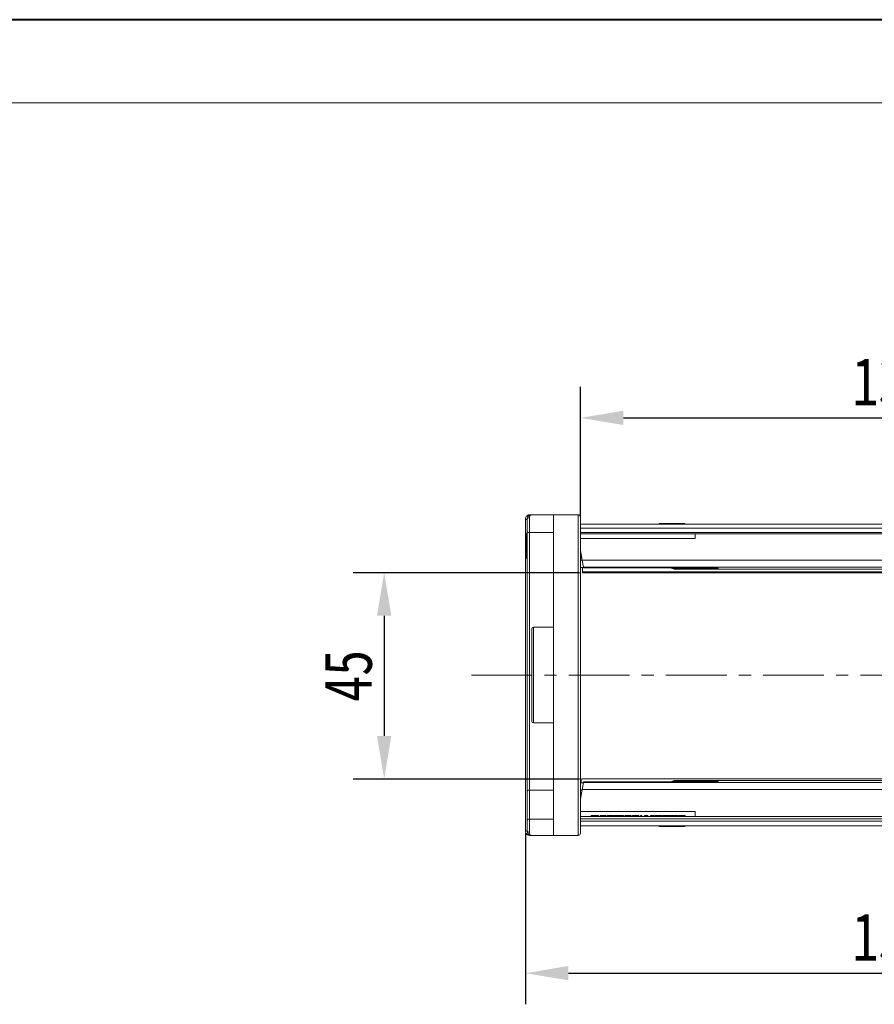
# Model space of a CAD drawing. Header units: millimetres. Extents: x 2854 to 4324, y 357 to 1390.
# Tile 13 of 45: x 3307 to 3486, y 1185 to 1390. Entities that reach past the tile are written whole.
import ezdxf

# ---------------------------------------------------------------- set-up
doc = ezdxf.new("R2010")
doc.units = ezdxf.units.MM
doc.linetypes.add('CENTERX2', pattern=[20.32, 12.7, -2.54, 2.54, -2.54])
doc.styles.get("Standard").update_dxf_attribs({"font": '仿宋_GB2312.ttf', "width": 0.8})
doc.dimstyles.new('副本 ISO-45.1', dxfattribs={"dimtxt": 10, "dimasz": 9, "dimexe": 6.5, "dimexo": 0.625, "dimgap": 2.5, "dimtad": 1, "dimdsep": 46, "dimtxsty": 'Standard', "dimcen": 2.5, "dimadec": 0, "dimazin": 0, "dimtfac": 1, "dimtmove": 0, "dimatfit": 3, "dimfxl": 0, "dimarcsym": 0})

# ---------------------------------------------------------------- blocks, each defined once
blk = doc.blocks.new('*D2157')
at = {"color": 0, "lineweight": -2}
for p, q in [((3424.35, 1274.87), (3377.02, 1274.87)), ((3383.52, 1265.87), (3383.52, 1240.78)), ((3424.35, 1231.78), (3377.02, 1231.78))]:
    blk.add_line(p, q, dxfattribs=at)
at = {"color": 0, "lineweight": 9}
for points in [[(3382.02, 1265.87), (3385.02, 1265.87), (3383.52, 1274.87)], [(3382.02, 1240.78), (3385.02, 1240.78), (3383.52, 1231.78)]]:
    blk.add_solid(points, dxfattribs=at)
at = {"layer": 'Defpoints', "color": 0, "lineweight": 9}
for p in [(3424.97, 1274.87), (3383.52, 1231.78), (3424.97, 1231.78)]:
    blk.add_point(p, dxfattribs=at)
at = {"color": 0, "lineweight": 9, "insert": (3376.02, 1253.32), "char_height": 10, "attachment_point": 5, "rotation": 90}
blk.add_mtext('45', dxfattribs=at)
blk = doc.blocks.new('*D2158')
at = {"color": 0, "lineweight": -2}
for p, q in [((3424.52, 1286.62), (3424.52, 1313.7)), ((3554.52, 1286.62), (3554.52, 1313.7)), ((3433.52, 1307.2), (3545.52, 1307.2))]:
    blk.add_line(p, q, dxfattribs=at)
at = {"color": 0, "lineweight": 9}
for points in [[(3433.52, 1308.7), (3433.52, 1305.7), (3424.52, 1307.2)], [(3545.52, 1308.7), (3545.52, 1305.7), (3554.52, 1307.2)]]:
    blk.add_solid(points, dxfattribs=at)
at = {"layer": 'Defpoints', "color": 0, "lineweight": 9}
for p in [(3554.52, 1307.2), (3424.52, 1286), (3554.52, 1286)]:
    blk.add_point(p, dxfattribs=at)
at = {"color": 0, "lineweight": 9, "insert": (3489.52, 1314.7), "char_height": 10, "attachment_point": 5}
blk.add_mtext('130', dxfattribs=at)
blk = doc.blocks.new('*D2159')
at = {"color": 0, "lineweight": -2}
for p, q in [((3413.02, 1220.55), (3413.02, 1184.73)), ((3566.02, 1220.55), (3566.02, 1184.73)), ((3422.02, 1191.23), (3557.02, 1191.23))]:
    blk.add_line(p, q, dxfattribs=at)
at = {"color": 0, "lineweight": 9}
for points in [[(3422.02, 1192.73), (3422.02, 1189.73), (3413.02, 1191.23)], [(3557.02, 1192.73), (3557.02, 1189.73), (3566.02, 1191.23)]]:
    blk.add_solid(points, dxfattribs=at)
at = {"layer": 'Defpoints', "color": 0, "lineweight": 9}
for p in [(3413.02, 1221.18), (3566.02, 1221.18), (3566.02, 1191.23)]:
    blk.add_point(p, dxfattribs=at)
at = {"color": 0, "lineweight": 9, "insert": (3489.52, 1198.73), "char_height": 10, "attachment_point": 5}
blk.add_mtext('153', dxfattribs=at)

msp = doc.modelspace()

# ---------------------------------------------------------------- linework, layer by layer
at = {"color": 7, "lineweight": 40}
msp.add_line((4314.999, 1390.351), (2854.171, 1390.351), dxfattribs=at)
at = {"color": 7, "lineweight": 13}
msp.add_line((4297.608, 1372.961), (2941.125, 1372.961), dxfattribs=at)
at = {"color": 7, "linetype": 'Continuous', "lineweight": 15}
for p, q in [((3413.02, 1285.981), (3413.02, 1285.984)), ((3413.02, 1285.984), (3413.37, 1285.983)), ((3413.02, 1285.981), (3413.37, 1285.981)), ((3413.02, 1220.985), (3413.02, 1285.981)), ((3413.87, 1286.316), (3413.87, 1283.233)), ((3418.87, 1286.983), (3414.37, 1286.983)), ((3418.87, 1286.983), (3418.87, 1219.983)), ((3424.02, 1286.983), (3418.87, 1286.983)), ((3424.02, 1286.983), (3424.02, 1219.983)), ((3413.87, 1283.233), (3418.87, 1283.233)), ((3413.87, 1229.441), (3413.87, 1283.233)), ((3489.52, 1284.983), (3424.52, 1284.983)), ((3424.52, 1284.183), (3489.52, 1284.183)), ((3489.52, 1283.283), (3424.52, 1283.283)), ((3440.995, 1284.983), (3440.995, 1285.133)), ((3440.995, 1285.133), (3441.044, 1285.133)), ((3441.044, 1285.133), (3441.044, 1284.983)), ((3441.201, 1285.133), (3441.044, 1285.133)), ((3441.201, 1284.983), (3441.201, 1285.133)), ((3441.201, 1285.133), (3441.851, 1285.133)), ((3441.851, 1284.983), (3441.851, 1285.133)), ((3441.851, 1285.133), (3443.703, 1285.133)), ((3443.703, 1284.983), (3443.703, 1285.133)), ((3443.703, 1285.133), (3444.365, 1285.133)), ((3444.365, 1285.133), (3444.365, 1284.983)), ((3444.488, 1285.133), (3444.365, 1285.133)), ((3444.488, 1284.983), (3444.488, 1285.133)), ((3444.488, 1285.133), (3445.077, 1285.133)), ((3445.077, 1284.983), (3445.077, 1285.133)), ((3445.077, 1285.133), (3446.318, 1285.133)), ((3446.318, 1285.133), (3446.318, 1284.983)), ((3446.335, 1285.133), (3446.318, 1285.133)), ((3446.335, 1284.983), (3446.335, 1285.133)), ((3413.37, 1283.047), (3413.17, 1283.047)), ((3489.52, 1282.983), (3424.52, 1282.983)), ((3424.52, 1281.983), (3448.52, 1281.983)), ((3448.52, 1281.983), (3448.52, 1282.983)), ((3413.37, 1280.476), (3413.17, 1280.476)), ((3424.52, 1279.483), (3424.873, 1277.483)), ((3424.609, 1278.983), (3424.52, 1278.983)), ((3413.17, 1277.919), (3413.37, 1277.919)), ((3424.785, 1277.983), (3424.52, 1277.983)), ((3424.873, 1277.483), (3424.52, 1277.483)), ((3489.52, 1277.483), (3424.873, 1277.483)), ((3424.873, 1277.483), (3425.136, 1275.989)), ((3424.52, 1275.983), (3425.138, 1275.983)), ((3424.97, 1275.983), (3424.97, 1275.052)), ((3489.52, 1275.052), (3424.97, 1275.052)), ((3424.97, 1275.052), (3424.97, 1274.865)), ((3424.97, 1274.865), (3489.52, 1274.865)), ((3425.136, 1275.989), (3489.52, 1275.989)), ((3425.136, 1275.989), (3425.145, 1275.939)), ((3425.145, 1275.939), (3443.52, 1275.939)), ((3425.145, 1275.939), (3425.146, 1275.936)), ((3425.146, 1275.936), (3443.316, 1275.936)), ((3425.146, 1275.936), (3425.156, 1275.878)), ((3425.156, 1275.878), (3443.334, 1275.878)), ((3442.996, 1275.888), (3442.721, 1275.936)), ((3443.334, 1275.884), (3442.996, 1275.888)), ((3443.315, 1275.936), (3443.314, 1275.936)), ((3443.316, 1275.941), (3443.52, 1275.939)), ((3443.325, 1275.933), (3443.375, 1275.883)), ((3443.401, 1275.916), (3443.509, 1275.85)), ((3443.442, 1275.913), (3443.411, 1275.925)), ((3443.52, 1275.939), (3443.442, 1275.913)), ((3443.442, 1275.913), (3443.598, 1275.9)), ((3443.605, 1275.842), (3443.507, 1275.851)), ((3443.509, 1275.85), (3443.605, 1275.842)), ((3443.558, 1275.902), (3443.517, 1275.905)), ((3443.52, 1275.939), (3443.598, 1275.9)), ((3443.598, 1275.9), (3443.558, 1275.902)), ((3443.598, 1275.9), (3443.753, 1275.891)), ((3443.677, 1275.898), (3443.753, 1275.891)), ((3443.753, 1275.891), (3451.72, 1275.891)), ((3443.753, 1275.891), (3443.753, 1275.889)), ((3443.753, 1275.889), (3451.72, 1275.889)), ((3444.32, 1275.889), (3444.32, 1275.679)), ((3451.72, 1275.679), (3444.32, 1275.679)), ((3444.32, 1275.679), (3444.32, 1275.583)), ((3444.32, 1275.583), (3489.52, 1275.583)), ((3451.72, 1275.891), (3451.72, 1275.889)), ((3451.72, 1275.679), (3451.72, 1275.881)), ((3453.32, 1275.776), (3453.32, 1275.763)), ((3418.87, 1263.483), (3414.72, 1263.483)), ((3414.72, 1263.483), (3414.72, 1253.483)), ((3414.72, 1253.483), (3414.72, 1243.483)), ((3414.72, 1243.483), (3418.87, 1243.483)), ((3489.52, 1231.783), (3424.877, 1231.783)), ((3425.138, 1230.983), (3424.52, 1230.983)), ((3425.154, 1231.077), (3424.891, 1229.583)), ((3425.161, 1231.118), (3425.154, 1231.077)), ((3489.52, 1231.077), (3425.154, 1231.077)), ((3425.172, 1231.18), (3425.161, 1231.118)), ((3425.162, 1231.122), (3425.161, 1231.118)), ((3443.52, 1231.118), (3425.161, 1231.118)), ((3443.314, 1231.122), (3425.162, 1231.122)), ((3443.332, 1231.18), (3425.172, 1231.18)), ((3442.684, 1231.122), (3442.919, 1231.165)), ((3442.919, 1231.165), (3443.332, 1231.174)), ((3443.52, 1231.118), (3443.314, 1231.116)), ((3443.496, 1231.209), (3443.35, 1231.121)), ((3443.444, 1231.205), (3443.386, 1231.188)), ((3443.465, 1231.19), (3443.422, 1231.2)), ((3443.61, 1231.164), (3443.429, 1231.146)), ((3443.505, 1231.155), (3443.429, 1231.146)), ((3443.429, 1231.146), (3443.52, 1231.118)), ((3443.455, 1231.151), (3443.439, 1231.147)), ((3443.495, 1231.208), (3443.618, 1231.222)), ((3443.618, 1231.222), (3443.496, 1231.209)), ((3443.505, 1231.155), (3443.61, 1231.164)), ((3443.61, 1231.164), (3443.52, 1231.118)), ((3443.776, 1231.174), (3443.61, 1231.164)), ((3443.776, 1231.174), (3443.693, 1231.168)), ((3451.72, 1231.177), (3443.776, 1231.177)), ((3443.776, 1231.177), (3443.776, 1231.174)), ((3451.72, 1231.174), (3443.776, 1231.174)), ((3489.52, 1231.483), (3444.32, 1231.483)), ((3444.32, 1231.483), (3444.32, 1231.387)), ((3444.32, 1231.387), (3451.72, 1231.387)), ((3444.32, 1231.387), (3444.32, 1231.177)), ((3451.72, 1231.387), (3451.72, 1231.185)), ((3451.72, 1231.174), (3451.72, 1231.177)), ((3453.32, 1231.302), (3453.32, 1231.29)), ((3413.37, 1223.044), (3413.37, 1229.088)), ((3418.87, 1229.441), (3413.87, 1229.441)), ((3413.87, 1223.397), (3413.87, 1229.441)), ((3424.52, 1227.483), (3424.891, 1229.583)), ((3424.52, 1229.483), (3424.873, 1229.483)), ((3424.52, 1228.983), (3424.785, 1228.983)), ((3424.52, 1227.983), (3424.609, 1227.983)), ((3424.891, 1229.583), (3489.52, 1229.583)), ((3448.52, 1224.983), (3424.52, 1224.983)), ((3424.52, 1223.983), (3489.52, 1223.983)), ((3489.52, 1223.483), (3424.52, 1223.483)), ((3426.751, 1223.983), (3426.751, 1224.133)), ((3427.033, 1224.133), (3426.751, 1224.133)), ((3427.033, 1223.983), (3427.033, 1224.133)), ((3428.008, 1224.133), (3427.033, 1224.133)), ((3428.008, 1223.983), (3428.008, 1224.133)), ((3428.29, 1224.133), (3428.008, 1224.133)), ((3428.29, 1223.983), (3428.29, 1224.133)), ((3428.649, 1223.983), (3428.649, 1224.133)), ((3429.271, 1223.983), (3429.271, 1224.133)), ((3429.931, 1223.983), (3429.931, 1224.133)), ((3430.187, 1223.983), (3430.187, 1224.133)), ((3430.808, 1223.983), (3430.808, 1224.133)), ((3431.316, 1223.983), (3431.316, 1224.133)), ((3431.469, 1224.133), (3431.469, 1223.983)), ((3431.597, 1223.983), (3431.597, 1224.133)), ((3431.809, 1224.133), (3431.597, 1224.133)), ((3431.809, 1223.983), (3431.809, 1224.133)), ((3432.373, 1224.133), (3431.809, 1224.133)), ((3432.373, 1223.983), (3432.373, 1224.133)), ((3432.443, 1223.983), (3432.443, 1224.133)), ((3432.97, 1223.983), (3432.97, 1224.133)), ((3433.52, 1223.983), (3433.52, 1224.133)), ((3433.777, 1223.983), (3433.777, 1224.133)), ((3434.649, 1224.133), (3433.777, 1224.133)), ((3434.649, 1223.983), (3434.649, 1224.133)), ((3434.905, 1224.133), (3434.649, 1224.133)), ((3434.905, 1223.983), (3434.905, 1224.133)), ((3435.161, 1224.133), (3434.905, 1224.133)), ((3435.161, 1224.133), (3435.161, 1223.983)), ((3435.418, 1223.983), (3435.418, 1224.133)), ((3436.039, 1223.983), (3436.039, 1224.133)), ((3436.547, 1223.983), (3436.547, 1224.133)), ((3436.7, 1224.133), (3436.7, 1223.983)), ((3437.085, 1223.983), (3437.085, 1224.133)), ((3437.341, 1224.133), (3437.085, 1224.133)), ((3437.341, 1223.983), (3437.341, 1224.133)), ((3437.905, 1223.983), (3437.905, 1224.133)), ((3438.367, 1223.983), (3438.367, 1224.133)), ((3438.367, 1224.133), (3438.623, 1224.133)), ((3438.623, 1223.983), (3438.623, 1224.133)), ((3439.136, 1223.983), (3439.136, 1224.133)), ((3439.348, 1224.133), (3439.136, 1224.133)), ((3439.348, 1223.983), (3439.348, 1224.133)), ((3439.912, 1224.133), (3439.348, 1224.133)), ((3439.912, 1223.983), (3439.912, 1224.133)), ((3440.136, 1223.983), (3440.136, 1224.133)), ((3441.597, 1224.133), (3440.136, 1224.133)), ((3441.597, 1223.983), (3441.597, 1224.133)), ((3441.802, 1223.983), (3441.802, 1224.133)), ((3443.367, 1224.133), (3441.802, 1224.133)), ((3443.367, 1223.983), (3443.367, 1224.133)), ((3443.469, 1223.983), (3443.469, 1224.133)), ((3444.341, 1224.133), (3443.469, 1224.133)), ((3444.341, 1223.983), (3444.341, 1224.133)), ((3444.597, 1224.133), (3444.341, 1224.133)), ((3444.597, 1223.983), (3444.597, 1224.133)), ((3444.854, 1224.133), (3444.597, 1224.133)), ((3444.854, 1224.133), (3444.854, 1223.983)), ((3445.11, 1223.983), (3445.11, 1224.133)), ((3445.732, 1223.983), (3445.732, 1224.133)), ((3446.239, 1223.983), (3446.239, 1224.133)), ((3446.392, 1224.133), (3446.392, 1223.983)), ((3448.52, 1224.983), (3448.52, 1223.983)), ((3413.87, 1223.397), (3413.87, 1220.65)), ((3418.87, 1223.397), (3413.87, 1223.397)), ((3489.52, 1222.983), (3424.52, 1222.983)), ((3424.52, 1221.983), (3489.52, 1221.983)), ((3440.995, 1221.983), (3440.995, 1221.833)), ((3441.044, 1221.833), (3440.995, 1221.833)), ((3441.044, 1221.983), (3441.044, 1221.833)), ((3441.044, 1221.833), (3441.201, 1221.833)), ((3441.201, 1221.833), (3441.201, 1221.983)), ((3441.851, 1221.833), (3441.201, 1221.833)), ((3441.851, 1221.983), (3441.851, 1221.833)), ((3443.703, 1221.833), (3441.851, 1221.833)), ((3443.703, 1221.983), (3443.703, 1221.833)), ((3444.365, 1221.833), (3443.703, 1221.833)), ((3444.365, 1221.983), (3444.365, 1221.833)), ((3444.365, 1221.833), (3444.488, 1221.833)), ((3444.488, 1221.833), (3444.488, 1221.983)), ((3445.077, 1221.833), (3444.488, 1221.833)), ((3445.077, 1221.983), (3445.077, 1221.833)), ((3446.318, 1221.833), (3445.077, 1221.833)), ((3446.318, 1221.983), (3446.318, 1221.833)), ((3446.318, 1221.833), (3446.335, 1221.833)), ((3446.335, 1221.833), (3446.335, 1221.983)), ((3413.02, 1220.982), (3413.02, 1220.985)), ((3413.37, 1220.985), (3413.02, 1220.985)), ((3413.37, 1220.983), (3413.02, 1220.982)), ((3414.37, 1219.983), (3418.87, 1219.983)), ((3418.87, 1219.983), (3424.02, 1219.983))]:
    msp.add_line(p, q, dxfattribs=at)
at = {"color": 1, "linetype": 'CENTERX2', "lineweight": 13}
msp.add_line((3401.751, 1253.483), (3578.463, 1253.483), dxfattribs=at)
at = {"color": 7, "linetype": 'Continuous', "lineweight": 15, "flags": 128}
for points in [[(3453.32, 1275.776), (3453.164, 1275.791), (3453.024, 1275.833)], [(3453.32, 1231.29), (3453.164, 1231.274), (3453.024, 1231.233)]]:
    msp.add_lwpolyline(points, dxfattribs=at)
at = {"color": 7, "linetype": 'Continuous', "lineweight": 15}
for centre, radius, start, end in [((3413.801, 1285.879), 0.443, 80.98068, 166.39946), ((3414.049, 1286.827), 0.158, 100.60493, 166.76076), ((3424.02, 1286.483), 0.5, 0, 90), ((3413.841, 1283.704), 0.472, 184.06872, 273.55943), ((3443.133, 1274.653), 1.243, 82.90062, 96.33564), ((3443.135, 1274.675), 1.221, 75.80177, 82.86116), ((3443.154, 1274.722), 1.225, 76.40904, 82.56847), ((3444.32, 1276.383), 0.8, 217.89965, 270), ((3444.32, 1276.479), 0.8, 227.51475, 270.00446), ((3453.32, 1276.565), 0.801, 245.42539, 270.00244), ((3414.72, 1263.133), 0.35, 90, 180), ((3414.72, 1243.833), 0.35, 180, 270), ((3443.087, 1232.407), 1.253, 262.31859, 278.3568), ((3443.109, 1232.327), 1.223, 276.57049, 285.16921), ((3443.09, 1232.373), 1.219, 278.43048, 285.78542), ((3444.32, 1230.683), 0.8, 90, 142.26327), ((3443.776, 1230.377), 0.8, 90, 93.84295), ((3444.32, 1230.587), 0.8, 89.99554, 132.48525), ((3453.32, 1230.501), 0.801, 89.99756, 114.57514), ((3413.808, 1228.999), 0.446, 81.95053, 168.57825), ((3413.808, 1222.955), 0.446, 81.95053, 168.57825), ((3413.801, 1221.087), 0.443, 193.60053, 279.01929), ((3414.049, 1220.139), 0.158, 193.23924, 259.39507), ((3424.02, 1220.483), 0.5, 270, 360)]:
    msp.add_arc(centre, radius, start, end, dxfattribs=at)
msp.add_ellipse((3424.877, 1228.183), major_axis=(0, 3.6), ratio=0.0937783, start_param=0, end_param=0.6796111, dxfattribs=at)
for points, knots in [([(3413.02, 1285.984), (3413.028, 1286.074), (3413.041, 1286.239), (3413.144, 1286.484), (3413.29, 1286.68), (3413.474, 1286.827), (3413.656, 1286.92), (3413.843, 1286.973), (3413.965, 1286.979), (3414.02, 1286.982)], [0, 0, 0, 0, 0.172016, 0.3127556, 0.4995985, 0.630391, 0.7580256, 0.8892284, 1, 1, 1, 1]), ([(3413.37, 1285.983), (3413.387, 1286.118), (3413.423, 1286.406), (3413.673, 1286.732), (3414.003, 1286.944), (3414.248, 1286.97), (3414.37, 1286.983)], [0, 0, 0, 0, 0.2343503, 0.4981953, 0.748869, 1, 1, 1, 1]), ([(3414.37, 1286.983), (3414.254, 1286.952), (3414.074, 1286.904), (3413.902, 1286.617), (3413.88, 1286.41), (3413.87, 1286.316)], [0, 0, 0, 0, 0.49841293, 0.77292805, 1, 1, 1, 1]), ([(3424.52, 1253.483), (3424.52, 1254.489), (3424.52, 1256.502), (3424.52, 1259.556), (3424.52, 1262.616), (3424.52, 1265.691), (3424.52, 1268.689), (3424.52, 1271.592), (3424.52, 1274.327), (3424.52, 1276.858), (3424.52, 1279.143), (3424.52, 1280.92), (3424.52, 1282.278), (3424.52, 1283.302), (3424.52, 1284.318), (3424.52, 1285.249), (3424.52, 1285.965), (3424.52, 1286.404), (3424.52, 1286.456), (3424.52, 1286.483)], [0, 0, 0, 0, 0.0582439, 0.1164929, 0.1782314, 0.2399799, 0.3042918, 0.3686138, 0.4342941, 0.4999848, 0.565665, 0.6313557, 0.6742719, 0.7170948, 0.76002, 0.8217585, 0.883507, 0.9417509, 1, 1, 1, 1]), ([(3413.37, 1283.67), (3413.37, 1283.742), (3413.37, 1283.889), (3413.37, 1284.213), (3413.37, 1284.585), (3413.37, 1284.852), (3413.37, 1284.983)], [0, 0, 0, 0, 0.2455128, 0.5, 0.7544872, 1, 1, 1, 1]), ([(3413.37, 1229.088), (3413.37, 1229.72), (3413.37, 1230.984), (3413.37, 1233.048), (3413.37, 1235.608), (3413.37, 1238.752), (3413.37, 1242.098), (3413.37, 1245.128), (3413.37, 1247.77), (3413.37, 1250.854), (3413.37, 1254.379), (3413.37, 1257.873), (3413.37, 1260.887), (3413.37, 1263.429), (3413.37, 1266.356), (3413.37, 1269.615), (3413.37, 1272.7), (3413.37, 1275.227), (3413.37, 1277.256), (3413.37, 1279.422), (3413.37, 1281.652), (3413.37, 1282.998), (3413.37, 1283.67)], [0, 0, 0, 0, 0.0411465, 0.0821753, 0.1233254, 0.1864437, 0.2499984, 0.2923727, 0.3346213, 0.3767118, 0.4383518, 0.5, 0.5411446, 0.5821734, 0.6233254, 0.6864437, 0.7499984, 0.7923727, 0.8346213, 0.8767118, 0.9383539, 1, 1, 1, 1]), ([(3413.17, 1283.047), (3413.17, 1283.042), (3413.17, 1283.029), (3413.17, 1282.834), (3413.17, 1282.347), (3413.17, 1281.64), (3413.17, 1280.989), (3413.17, 1280.575), (3413.17, 1280.476)], [0, 0, 0, 0, 0.1013981, 0.3069957, 0.5061443, 0.6852619, 0.9245571, 1, 1, 1, 1]), ([(3413.17, 1280.476), (3413.17, 1280.342), (3413.17, 1279.94), (3413.17, 1279.3), (3413.17, 1278.638), (3413.17, 1278.172), (3413.17, 1277.946), (3413.17, 1277.927), (3413.17, 1277.919)], [0, 0, 0, 0, 0.1018882, 0.3073435, 0.4929627, 0.6786474, 0.8607914, 1, 1, 1, 1]), ([(3443.286, 1275.886), (3443.288, 1275.887), (3443.291, 1275.888), (3443.325, 1275.887), (3443.366, 1275.882), (3443.394, 1275.878)], [0, 0, 0, 0, 0.216124, 0.4576261, 1, 1, 1, 1]), ([(3443.375, 1275.883), (3443.375, 1275.883), (3443.392, 1275.866), (3443.413, 1275.862), (3443.434, 1275.858)], [0, 0, 0, 0, 0.012296, 1, 1, 1, 1]), ([(3443.509, 1275.85), (3443.495, 1275.85), (3443.47, 1275.851), (3443.445, 1275.856), (3443.434, 1275.858)], [0, 0, 0, 0, 0.5601774, 1, 1, 1, 1]), ([(3443.46, 1275.853), (3443.48, 1275.85), (3443.508, 1275.846), (3443.544, 1275.842), (3443.558, 1275.842), (3443.565, 1275.841)], [0, 0, 0, 0, 0.5443893, 0.7788695, 1, 1, 1, 1]), ([(3443.471, 1275.908), (3443.488, 1275.906), (3443.511, 1275.903), (3443.54, 1275.9), (3443.552, 1275.899), (3443.557, 1275.899)], [0, 0, 0, 0, 0.54939659, 0.78315464, 1, 1, 1, 1]), ([(3443.529, 1275.901), (3443.552, 1275.9), (3443.602, 1275.898), (3443.649, 1275.895), (3443.675, 1275.893)], [0, 0, 0, 0, 0.4493769, 1, 1, 1, 1]), ([(3443.535, 1275.844), (3443.558, 1275.843), (3443.61, 1275.84), (3443.659, 1275.838), (3443.687, 1275.836)], [0, 0, 0, 0, 0.4492924, 1, 1, 1, 1]), ([(3443.688, 1275.841), (3443.674, 1275.842), (3443.622, 1275.845), (3443.574, 1275.877), (3443.539, 1275.901)], [0, 0, 0, 0, 0.2673825, 1, 1, 1, 1]), ([(3451.72, 1275.891), (3451.931, 1275.889), (3452.353, 1275.885), (3452.881, 1275.856), (3453.249, 1275.817), (3453.297, 1275.79), (3453.32, 1275.776)], [0, 0, 0, 0, 0.2499455, 0.4996984, 0.7493933, 1, 1, 1, 1]), ([(3453.32, 1275.763), (3453.297, 1275.751), (3453.249, 1275.726), (3452.882, 1275.699), (3452.353, 1275.682), (3451.932, 1275.68), (3451.72, 1275.679)], [0, 0, 0, 0, 0.2500418, 0.4998445, 0.7494904, 1, 1, 1, 1]), ([(3414.37, 1263.133), (3414.37, 1263.102), (3414.37, 1263.038), (3414.37, 1262.592), (3414.37, 1262.066), (3414.37, 1261.403), (3414.37, 1260.355), (3414.37, 1258.812), (3414.37, 1257.082), (3414.37, 1255.284), (3414.37, 1254.071), (3414.37, 1253.483)], [0, 0, 0, 0, 0.1164968, 0.2399717, 0.3043758, 0.3687451, 0.5000826, 0.6314201, 0.7600283, 0.8835032, 1, 1, 1, 1]), ([(3414.37, 1253.483), (3414.37, 1252.894), (3414.37, 1251.682), (3414.37, 1250.196), (3414.37, 1249.036), (3414.37, 1247.901), (3414.37, 1246.611), (3414.37, 1245.356), (3414.37, 1244.466), (3414.37, 1243.929), (3414.37, 1243.864), (3414.37, 1243.833)], [0, 0, 0, 0, 0.11649679, 0.2399717, 0.30437578, 0.36874506, 0.50008256, 0.63142006, 0.7600283, 0.88350321, 1, 1, 1, 1]), ([(3424.52, 1220.483), (3424.52, 1220.509), (3424.52, 1220.562), (3424.52, 1221.001), (3424.52, 1221.716), (3424.52, 1222.767), (3424.52, 1224.131), (3424.52, 1225.827), (3424.52, 1227.823), (3424.52, 1230.107), (3424.52, 1232.638), (3424.52, 1235.075), (3424.52, 1237.312), (3424.52, 1239.287), (3424.52, 1241.625), (3424.52, 1244.349), (3424.52, 1247.41), (3424.52, 1250.464), (3424.52, 1252.476), (3424.52, 1253.483)], [0, 0, 0, 0, 0.0582439, 0.1164929, 0.1782314, 0.2399799, 0.3042918, 0.3686138, 0.4342941, 0.4999848, 0.565665, 0.6313557, 0.6742719, 0.7170948, 0.76002, 0.8217585, 0.883507, 0.9417509, 1, 1, 1, 1]), ([(3443.268, 1231.167), (3443.254, 1231.167), (3443.235, 1231.167), (3443.237, 1231.17), (3443.238, 1231.171)], [0, 0, 0, 0, 0.720175, 1, 1, 1, 1]), ([(3443.385, 1231.181), (3443.355, 1231.176), (3443.3, 1231.166), (3443.277, 1231.167), (3443.267, 1231.167)], [0, 0, 0, 0, 0.5363943, 1, 1, 1, 1]), ([(3443.36, 1231.173), (3443.34, 1231.161), (3443.319, 1231.147), (3443.305, 1231.117), (3443.304, 1231.114)], [0, 0, 0, 0, 0.912272, 1, 1, 1, 1]), ([(3443.422, 1231.2), (3443.4, 1231.195), (3443.378, 1231.19), (3443.36, 1231.173), (3443.36, 1231.173)], [0, 0, 0, 0, 0.9990621, 1, 1, 1, 1]), ([(3443.422, 1231.2), (3443.435, 1231.203), (3443.459, 1231.208), (3443.484, 1231.209), (3443.496, 1231.209)], [0, 0, 0, 0, 0.5598831, 1, 1, 1, 1]), ([(3443.563, 1231.165), (3443.556, 1231.164), (3443.541, 1231.163), (3443.505, 1231.159), (3443.476, 1231.155), (3443.456, 1231.151)], [0, 0, 0, 0, 0.2222317, 0.4577653, 1, 1, 1, 1]), ([(3443.691, 1231.172), (3443.668, 1231.17), (3443.617, 1231.167), (3443.564, 1231.164), (3443.535, 1231.162)], [0, 0, 0, 0, 0.4558819, 1, 1, 1, 1]), ([(3443.702, 1231.229), (3443.679, 1231.228), (3443.626, 1231.225), (3443.571, 1231.221), (3443.541, 1231.22)], [0, 0, 0, 0, 0.45588877, 1, 1, 1, 1]), ([(3443.548, 1231.163), (3443.589, 1231.189), (3443.639, 1231.222), (3443.694, 1231.225), (3443.704, 1231.225)], [0, 0, 0, 0, 0.8036218, 1, 1, 1, 1]), ([(3451.72, 1231.387), (3451.931, 1231.386), (3452.352, 1231.384), (3452.881, 1231.367), (3453.249, 1231.339), (3453.297, 1231.315), (3453.32, 1231.302)], [0, 0, 0, 0, 0.2499519, 0.4997037, 0.7493939, 1, 1, 1, 1]), ([(3453.32, 1231.29), (3453.297, 1231.276), (3453.249, 1231.249), (3452.882, 1231.21), (3452.353, 1231.18), (3451.932, 1231.176), (3451.72, 1231.174)], [0, 0, 0, 0, 0.2500441, 0.4998551, 0.7494994, 1, 1, 1, 1]), ([(3429.271, 1224.133), (3429.192, 1224.133), (3429.048, 1224.133), (3428.864, 1224.133), (3428.732, 1224.133), (3428.667, 1224.133), (3428.653, 1224.133), (3428.649, 1224.133)], [0, 0, 0, 0, 0.252646, 0.4632989, 0.6736634, 0.8894166, 1, 1, 1, 1]), ([(3429.931, 1224.133), (3429.923, 1224.133), (3429.906, 1224.133), (3429.769, 1224.133), (3429.591, 1224.133), (3429.418, 1224.133), (3429.309, 1224.133), (3429.271, 1224.133)], [0, 0, 0, 0, 0.2367444, 0.4753981, 0.6784787, 0.8867393, 1, 1, 1, 1]), ([(3430.808, 1224.133), (3430.728, 1224.133), (3430.583, 1224.133), (3430.399, 1224.133), (3430.271, 1224.133), (3430.206, 1224.133), (3430.192, 1224.133), (3430.187, 1224.133)], [0, 0, 0, 0, 0.2585685, 0.4634611, 0.6681838, 0.8758196, 1, 1, 1, 1]), ([(3431.316, 1224.133), (3431.29, 1224.133), (3431.237, 1224.133), (3431.142, 1224.133), (3431.041, 1224.133), (3430.952, 1224.133), (3430.874, 1224.133), (3430.83, 1224.133), (3430.808, 1224.133)], [0, 0, 0, 0, 0.2067345, 0.4204493, 0.5957859, 0.7767495, 0.8878994, 1, 1, 1, 1]), ([(3431.469, 1224.133), (3431.469, 1224.133), (3431.467, 1224.133), (3431.458, 1224.133), (3431.444, 1224.133), (3431.421, 1224.133), (3431.382, 1224.133), (3431.338, 1224.133), (3431.316, 1224.133)], [0, 0, 0, 0, 0.14938, 0.2996102, 0.4241251, 0.5494986, 0.7717827, 1, 1, 1, 1]), ([(3432.97, 1224.133), (3432.898, 1224.133), (3432.775, 1224.133), (3432.619, 1224.133), (3432.513, 1224.133), (3432.449, 1224.133), (3432.446, 1224.133), (3432.443, 1224.133)], [0, 0, 0, 0, 0.2394716, 0.4056591, 0.5726912, 0.7638032, 1, 1, 1, 1]), ([(3433.52, 1224.133), (3433.518, 1224.133), (3433.513, 1224.133), (3433.44, 1224.133), (3433.336, 1224.133), (3433.186, 1224.133), (3433.06, 1224.133), (3432.981, 1224.133), (3432.97, 1224.133)], [0, 0, 0, 0, 0.3037437, 0.4606373, 0.6185588, 0.7630071, 0.9656096, 1, 1, 1, 1]), ([(3436.039, 1224.133), (3435.959, 1224.133), (3435.814, 1224.133), (3435.629, 1224.133), (3435.501, 1224.133), (3435.436, 1224.133), (3435.423, 1224.133), (3435.418, 1224.133)], [0, 0, 0, 0, 0.2585685, 0.4634611, 0.6681838, 0.8758196, 1, 1, 1, 1]), ([(3436.547, 1224.133), (3436.521, 1224.133), (3436.468, 1224.133), (3436.372, 1224.133), (3436.271, 1224.133), (3436.183, 1224.133), (3436.105, 1224.133), (3436.061, 1224.133), (3436.039, 1224.133)], [0, 0, 0, 0, 0.20673445, 0.42044931, 0.59578588, 0.77674952, 0.88789937, 1, 1, 1, 1]), ([(3436.7, 1224.133), (3436.699, 1224.133), (3436.698, 1224.133), (3436.689, 1224.133), (3436.675, 1224.133), (3436.651, 1224.133), (3436.613, 1224.133), (3436.569, 1224.133), (3436.547, 1224.133)], [0, 0, 0, 0, 0.14938, 0.2996102, 0.4241251, 0.5494986, 0.7717827, 1, 1, 1, 1]), ([(3437.905, 1224.133), (3437.928, 1224.133), (3437.974, 1224.133), (3438.041, 1224.133), (3438.106, 1224.133), (3438.185, 1224.133), (3438.274, 1224.133), (3438.336, 1224.133), (3438.367, 1224.133)], [0, 0, 0, 0, 0.1362082, 0.2728477, 0.4090561, 0.5454235, 0.7715757, 1, 1, 1, 1]), ([(3445.732, 1224.133), (3445.651, 1224.133), (3445.506, 1224.133), (3445.322, 1224.133), (3445.194, 1224.133), (3445.129, 1224.133), (3445.115, 1224.133), (3445.11, 1224.133)], [0, 0, 0, 0, 0.25856848, 0.46346109, 0.66818376, 0.87581962, 1, 1, 1, 1]), ([(3446.239, 1224.133), (3446.213, 1224.133), (3446.16, 1224.133), (3446.065, 1224.133), (3445.964, 1224.133), (3445.875, 1224.133), (3445.797, 1224.133), (3445.753, 1224.133), (3445.732, 1224.133)], [0, 0, 0, 0, 0.2067345, 0.4204493, 0.5957859, 0.7767495, 0.8878994, 1, 1, 1, 1]), ([(3446.392, 1224.133), (3446.392, 1224.133), (3446.391, 1224.133), (3446.381, 1224.133), (3446.367, 1224.133), (3446.344, 1224.133), (3446.305, 1224.133), (3446.261, 1224.133), (3446.239, 1224.133)], [0, 0, 0, 0, 0.14938, 0.2996102, 0.4241251, 0.5494986, 0.7717827, 1, 1, 1, 1]), ([(3414.02, 1219.984), (3413.964, 1219.987), (3413.841, 1219.993), (3413.654, 1220.047), (3413.472, 1220.14), (3413.29, 1220.286), (3413.144, 1220.482), (3413.041, 1220.727), (3413.028, 1220.891), (3413.02, 1220.982)], [0, 0, 0, 0, 0.1119973, 0.2448439, 0.3691679, 0.5008987, 0.6875333, 0.8281382, 1, 1, 1, 1]), ([(3414.37, 1219.983), (3414.248, 1219.996), (3414.003, 1220.022), (3413.673, 1220.234), (3413.423, 1220.56), (3413.387, 1220.847), (3413.37, 1220.983)], [0, 0, 0, 0, 0.2515188, 0.5017844, 0.7656323, 1, 1, 1, 1]), ([(3413.87, 1220.65), (3413.88, 1220.556), (3413.902, 1220.349), (3414.074, 1220.061), (3414.254, 1220.014), (3414.37, 1219.983)], [0, 0, 0, 0, 0.2270634, 0.5015869, 1, 1, 1, 1])]:
    msp.add_open_spline(points, degree=3, knots=knots, dxfattribs=at)
for points in [[(3413.37, 1284.983), (3413.37, 1285.167), (3413.37, 1285.536), (3413.37, 1285.834), (3413.37, 1285.983)], [(3413.37, 1221.983), (3413.37, 1222.181), (3413.37, 1222.579), (3413.37, 1222.889), (3413.37, 1223.044)], [(3413.37, 1220.983), (3413.37, 1221.132), (3413.37, 1221.43), (3413.37, 1221.799), (3413.37, 1221.983)]]:
    msp.add_open_spline(points, degree=3, dxfattribs=at)

# ---------------------------------------------------------------- dimensions: what is measured, and where the dimension line sits
at = {"color": 5, "lineweight": 9}
for base, p1, p2, picture, middle in [((3554.52, 1307.203), (3424.52, 1285.997), (3554.52, 1285.997), '*D2158', (3489.52, 1314.703)), ((3566.02, 1191.229), (3413.02, 1221.175), (3566.02, 1221.175), '*D2159', (3489.52, 1198.729))]:
    dim = msp.add_linear_dim(base=base, p1=p1, p2=p2, dimstyle='副本 ISO-45.1', dxfattribs=at)
    dim.commit()
    dim.dimension.update_dxf_attribs({"geometry": picture, "text_midpoint": middle})
dim = msp.add_linear_dim(base=(3383.519, 1231.783), p1=(3424.97, 1274.865), p2=(3424.97, 1231.783), angle=90, text='45', dimstyle='副本 ISO-45.1', dxfattribs=at)
dim.commit()
dim.dimension.update_dxf_attribs({"geometry": '*D2157', "text_midpoint": (3376.019, 1253.324)})

doc.saveas('drawing.dxf')
